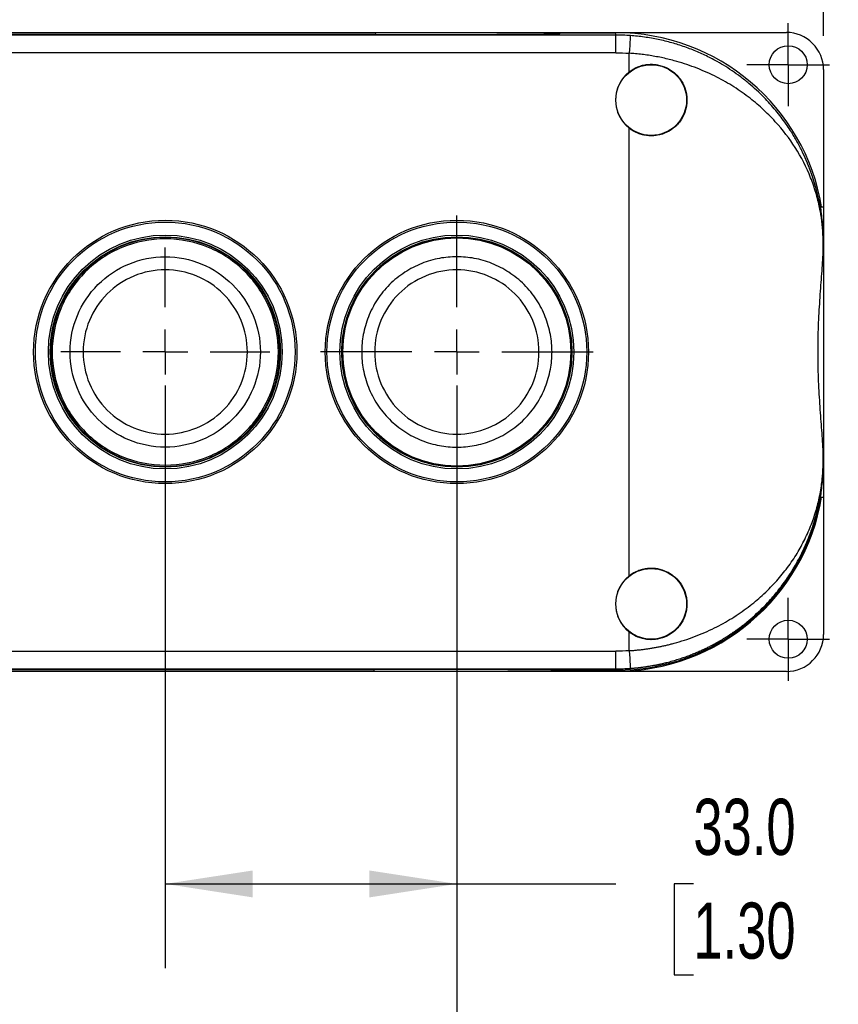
# Model space of a CAD drawing. Header units: millimetres. Extents: x 19 to 819, y 19 to 629.
# Tile 4 of 11: x 163 to 256, y 163 to 275. Entities that reach past the tile are written whole.
import ezdxf

# ---------------------------------------------------------------- set-up
doc = ezdxf.new("R2010")
doc.units = ezdxf.units.MM
doc.header["$LTSCALE"] = 3
doc.linetypes.add('SLD-Center', pattern=[19.05, 15.24, -1.27, 1.27, -1.27])
doc.linetypes.add('SLD-Solid', pattern=[0])
doc.layers.add('CENTER', color=40, linetype='SLD-Center')
doc.layers.add('DIMENSIONS', color=140, linetype='SLD-Solid', lineweight=25)
doc.styles.add('SLDTEXTSTYLE0', font='TXT', dxfattribs={"width": 0.7})
doc.dimstyles.new('SLDDIMSTYLE1', dxfattribs={"dimtxt": 6.474023, "dimasz": 9.906, "dimexe": 0, "dimexo": 0.0625, "dimgap": 1.618506, "dimtad": 0, "dimtih": 1, "dimtoh": 1, "dimrnd": 1e-09, "dimzin": 4, "dimdsep": 46, "dimtxsty": 'SLDTEXTSTYLE0', "dimsah": 1, "dimcen": 0.09, "dimadec": 0, "dimazin": 1, "dimtfac": 1, "dimtofl": 0, "dimtmove": 0, "dimatfit": 3, "dimfxl": 0, "dimfrac": 2, "dimtolj": 1, "dimtzin": 12, "dimarcsym": 0})

# ---------------------------------------------------------------- blocks, each defined once
blk = doc.blocks.new('_D_1')
at = {"layer": 'DIMENSIONS'}
for p, q in [((98.15, 272.86), (98.15, 330.77)), ((254.15, 272.86), (254.15, 330.77)), ((98.15, 321.25), (163.76, 321.25)), ((172.54, 321.25), (170.36, 321.25)), ((170.36, 321.25), (170.36, 310.96)), ((191.77, 321.25), (193.95, 321.25)), ((193.95, 321.25), (193.95, 310.96)), ((254.15, 321.25), (200.55, 321.25)), ((170.36, 310.96), (172.54, 310.96)), ((193.95, 310.96), (191.77, 310.96))]:
    blk.add_line(p, q, dxfattribs=at)
for points in [[(98.15, 321.25), (108.06, 319.72), (108.06, 322.77)], [(254.15, 321.25), (244.24, 322.77), (244.24, 319.72)]]:
    blk.add_solid(points, dxfattribs=at)
at = {"layer": 'DIMENSIONS', "char_height": 6.35, "attachment_point": 1, "style": 'SLDTEXTSTYLE0'}
for s, insert in [('156.0', (169.84, 330.88)), ('6.14', (172.54, 319.14))]:
    blk.add_mtext(s, dxfattribs=dict(at, insert=insert))
blk = doc.blocks.new('_D_2')
at = {"layer": 'DIMENSIONS'}
for p, q in [((139.65, 233.29), (139.65, 125.43)), ((212.65, 233.29), (212.65, 125.43)), ((139.65, 134.95), (158.6, 134.95)), ((167.37, 134.95), (165.2, 134.95)), ((165.2, 134.95), (165.2, 124.66)), ((186.61, 134.95), (188.78, 134.95)), ((188.78, 134.95), (188.78, 124.66)), ((212.65, 134.95), (195.38, 134.95)), ((165.2, 124.66), (167.37, 124.66)), ((188.78, 124.66), (186.61, 124.66))]:
    blk.add_line(p, q, dxfattribs=at)
for points in [[(139.65, 134.95), (149.56, 133.43), (149.56, 136.48)], [(212.65, 134.95), (202.74, 136.48), (202.74, 133.43)]]:
    blk.add_solid(points, dxfattribs=at)
at = {"layer": 'DIMENSIONS', "char_height": 6.35, "attachment_point": 1, "style": 'SLDTEXTSTYLE0'}
for s, insert in [('73.0', (167.37, 144.59)), ('2.87', (167.37, 132.85))]:
    blk.add_mtext(s, dxfattribs=dict(at, insert=insert))
blk = doc.blocks.new('_D_3')
at = {"layer": 'DIMENSIONS'}
for p, q in [((179.65, 233.29), (179.65, 167.39)), ((212.65, 233.29), (212.65, 167.39)), ((179.65, 176.92), (212.65, 176.92)), ((212.65, 176.92), (230.64, 176.92)), ((239.42, 176.92), (237.24, 176.92)), ((237.24, 176.92), (237.24, 166.63)), ((258.65, 176.92), (260.83, 176.92)), ((260.83, 176.92), (260.83, 166.63)), ((237.24, 166.63), (239.42, 166.63)), ((260.83, 166.63), (258.65, 166.63))]:
    blk.add_line(p, q, dxfattribs=at)
for points in [[(179.65, 176.92), (189.56, 175.39), (189.56, 178.44)], [(212.65, 176.92), (202.74, 178.44), (202.74, 175.39)]]:
    blk.add_solid(points, dxfattribs=at)
at = {"layer": 'DIMENSIONS', "char_height": 6.35, "attachment_point": 1, "style": 'SLDTEXTSTYLE0'}
for s, insert in [('33.0', (239.42, 186.55)), ('1.30', (239.42, 174.81))]:
    blk.add_mtext(s, dxfattribs=dict(at, insert=insert))
blk = doc.blocks.new('SW_CENTERMARKSYMBOL_0')
at = {"layer": 'CENTER', "color": 0}
for p, q in [((0, 2.54), (0, 4.69)), ((0, 0), (0, 2.54)), ((-2.54, 0), (-4.69, 0)), ((0, 0), (-2.54, 0)), ((0, 0), (0, -2.54)), ((0, 0), (2.54, 0)), ((2.54, 0), (4.69, 0)), ((0, -2.54), (0, -4.69))]:
    blk.add_line(p, q, dxfattribs=at)
blk = doc.blocks.new('SW_CENTERMARKSYMBOL_2')
at = {"layer": 'CENTER', "color": 0}
for p, q in [((0, 2.54), (0, 4.69)), ((0, 0), (0, 2.54)), ((-2.54, 0), (-4.69, 0)), ((0, 0), (-2.54, 0)), ((0, 0), (0, -2.54)), ((0, 0), (2.54, 0)), ((2.54, 0), (4.69, 0)), ((0, -2.54), (0, -4.69))]:
    blk.add_line(p, q, dxfattribs=at)
blk = doc.blocks.new('SW_CENTERMARKSYMBOL_4')
at = {"layer": 'CENTER', "color": 0}
for p, q in [((0, 5.08), (0, 15.44)), ((0, 0), (0, 2.54)), ((-5.08, 0), (-15.44, 0)), ((0, 0), (-2.54, 0)), ((0, 0), (0, -2.54)), ((0, 0), (2.54, 0)), ((5.08, 0), (15.44, 0)), ((0, -5.08), (0, -15.44))]:
    blk.add_line(p, q, dxfattribs=at)
blk = doc.blocks.new('SW_CENTERMARKSYMBOL_6')
at = {"layer": 'CENTER', "color": 0}
for p, q in [((0, 5.08), (0, 11.83)), ((0, 0), (0, 2.54)), ((-5.08, 0), (-11.83, 0)), ((0, 0), (-2.54, 0)), ((0, 0), (0, -2.54)), ((0, 0), (2.54, 0)), ((5.08, 0), (11.83, 0)), ((0, -5.08), (0, -11.83))]:
    blk.add_line(p, q, dxfattribs=at)

msp = doc.modelspace()

# ---------------------------------------------------------------- linework, layer by layer
for p, q in [((230.65, 272.948), (121.65, 272.948)), ((128.65, 273.244), (223.65, 273.244)), ((203.515, 273.219), (148.784, 273.219)), ((149.014, 273.012), (203.285, 273.012)), ((203.285, 273.012), (149.014, 273.012)), ((223.65, 273.244), (223.65, 273.246)), ((223.65, 273.246), (249.95, 273.246)), ((223.935, 273.096), (223.935, 273.219)), ((224.303, 273.098), (224.303, 273.219)), ((224.303, 273.219), (230.65, 273.219)), ((230.65, 272.948), (230.65, 273.098)), ((230.65, 270.948), (230.65, 272.948)), ((230.65, 270.948), (121.65, 270.948)), ((232.15, 268.785), (232.15, 270.895)), ((254.15, 269.046), (254.15, 253.538)), ((232.15, 211.785), (232.15, 262.414)), ((253.814, 253.538), (254.15, 253.538)), ((254.15, 253.538), (254.15, 220.661)), ((254.103, 248.117), (254.103, 249.599)), ((254.107, 249.599), (254.103, 249.599)), ((254.107, 249.599), (254.114, 249.599)), ((254.107, 248.269), (254.107, 249.599)), ((254.103, 224.599), (254.103, 226.081)), ((254.107, 224.599), (254.107, 225.93)), ((254.103, 224.599), (254.107, 224.599)), ((254.114, 224.599), (254.107, 224.599)), ((253.814, 220.661), (254.15, 220.661)), ((254.15, 220.661), (254.15, 205.152)), ((232.15, 203.303), (232.15, 205.414)), ((121.65, 203.251), (230.65, 203.251)), ((230.65, 201.251), (230.65, 203.251)), ((121.65, 201.251), (230.65, 201.251)), ((223.65, 200.955), (128.65, 200.955)), ((149.014, 201.187), (203.285, 201.187)), ((149.014, 200.98), (203.285, 200.98)), ((203.285, 200.98), (203.285, 201.187)), ((223.65, 200.952), (223.65, 200.955)), ((249.95, 200.952), (223.65, 200.952)), ((223.935, 200.98), (223.935, 201.103)), ((224.303, 200.98), (224.303, 201.1)), ((230.65, 200.98), (224.303, 200.98)), ((224.78, 201.099), (230.65, 201.099)), ((230.65, 201.099), (230.65, 201.251))]:
    msp.add_line(p, q)
for centre, radius in [((250.15, 269.599), 2.15), ((234.65, 265.599), 4), ((179.65, 237.099), 14.898), ((179.65, 237.099), 14.7), ((212.65, 237.099), 14.898), ((212.65, 237.099), 14.7), ((179.65, 237.099), 13.234), ((179.65, 237.099), 13.033), ((212.65, 237.099), 13.234), ((212.65, 237.099), 13.033), ((212.65, 237.099), 13), ((212.65, 237.099), 12.9), ((234.65, 208.599), 4), ((250.15, 204.599), 2.15)]:
    msp.add_circle(centre, radius)
for centre, radius, start, end in [((230.65, 249.599), 23.619, 9.59873, 90), ((230.65, 249.599), 23.349, 85.97097, 90), ((234.65, 265.599), 4.049, 128.12415, 231.87585), ((230.65, 224.599), 23.619, 270, 350.40127), ((230.65, 224.599), 23.5, 270, 348.3128), ((234.65, 208.599), 4.049, 128.12415, 231.87585), ((230.65, 224.599), 23.349, 270, 274.02903)]:
    msp.add_arc(centre, radius, start, end)
for centre, major_axis, ratio, start_param, end_param in [((203.285, 273.14), (22, 0), 0.0058178, 4.712389, 5.9309698), ((224.78, 273.094), (0.9, 0), 0.0058178, 2.1292129, 2.7893771), ((249.95, 269.046), (0, -4.2), 0.9999831, 1.5707963, 3.1415927), ((254.189, 237.099), (0, 18), 0.0058178, 0.8031488, 0.9013663), ((254.189, 237.099), (0, 18), 0.0058178, 2.2402264, 2.3384438), ((249.95, 205.152), (0, 4.2), 0.9999831, 3.1415927, 4.712389), ((203.285, 201.059), (22, 0), 0.0058178, 0.3522155, 1.5707963), ((224.78, 201.105), (0.9, 0), 0.0058178, 3.4938082, 4.712389)]:
    msp.add_ellipse(centre, major_axis=major_axis, ratio=ratio, start_param=start_param, end_param=end_param)
for points, knots in [([(203.285, 273.012), (203.34, 273.012), (203.387, 273.047), (203.46, 273.126), (203.489, 273.171), (203.515, 273.219)], [0, 0, 0, 0, 0.5, 0.5, 1, 1, 1, 1]), ([(223.935, 273.219), (223.552, 273.219), (223.093, 273.219), (222.023, 273.219), (221.416, 273.219), (220.405, 273.219), (220.05, 273.219), (219.312, 273.219), (218.928, 273.219), (218.129, 273.219), (217.714, 273.219), (216.86, 273.219), (216.42, 273.219), (215.063, 273.219), (214.108, 273.219), (212.128, 273.219), (211.097, 273.219), (208.991, 273.219), (207.908, 273.219), (205.726, 273.219), (204.626, 273.219), (203.515, 273.219)], [0, 0, 0, 0, 0.125, 0.125, 0.25, 0.25, 0.3125, 0.3125, 0.375, 0.375, 0.4375, 0.4375, 0.5, 0.5, 0.625, 0.625, 0.75, 0.75, 0.875, 0.875, 1, 1, 1, 1]), ([(224.303, 273.219), (224.218, 273.219), (224.143, 273.219), (224.018, 273.219), (223.969, 273.219), (223.935, 273.219)], [0, 0, 0, 0, 0.5, 0.5, 1, 1, 1, 1]), ([(232.29, 272.89), (232.29, 272.888), (232.264, 272.52), (232.191, 271.49), (232.15, 270.895)], [0, 0, 0, 0, 0.4285714, 1, 1, 1, 1]), ([(254.107, 249.599), (254.107, 249.638), (254.107, 249.715), (254.106, 249.83), (254.104, 249.944), (254.102, 250.055), (254.1, 250.165), (254.096, 250.273), (254.093, 250.379), (254.089, 250.483), (254.085, 250.585), (254.08, 250.685), (254.075, 250.783), (254.069, 250.881), (254.063, 250.977), (254.057, 251.072), (254.051, 251.166), (254.044, 251.26), (254.037, 251.352), (254.029, 251.444), (254.022, 251.536), (254.014, 251.626), (254.005, 251.717), (253.997, 251.806), (253.988, 251.896), (253.978, 251.985), (253.969, 252.073), (253.959, 252.161), (253.948, 252.249), (253.938, 252.337), (253.927, 252.425), (253.916, 252.512), (253.904, 252.599), (253.892, 252.686), (253.88, 252.773), (253.868, 252.859), (253.855, 252.946), (253.842, 253.032), (253.829, 253.118), (253.815, 253.203), (253.801, 253.289), (253.787, 253.375), (253.772, 253.46), (253.757, 253.545), (253.742, 253.63), (253.727, 253.715), (253.711, 253.8), (253.695, 253.885), (253.678, 253.97), (253.662, 254.054), (253.645, 254.139), (253.627, 254.223), (253.61, 254.307), (253.592, 254.392), (253.574, 254.476), (253.555, 254.56), (253.536, 254.644), (253.517, 254.728), (253.498, 254.812), (253.478, 254.896), (253.458, 254.98), (253.438, 255.064), (253.417, 255.147), (253.396, 255.231), (253.375, 255.315), (253.354, 255.398), (253.332, 255.482), (253.31, 255.565), (253.287, 255.648), (253.264, 255.732), (253.241, 255.815), (253.218, 255.898), (253.194, 255.981), (253.17, 256.064), (253.146, 256.147), (253.121, 256.23), (253.096, 256.313), (253.071, 256.396), (253.046, 256.478), (253.02, 256.561), (252.994, 256.643), (252.967, 256.726), (252.94, 256.808), (252.913, 256.891), (252.886, 256.973), (252.858, 257.055), (252.83, 257.137), (252.802, 257.219), (252.773, 257.301), (252.744, 257.383), (252.715, 257.465), (252.685, 257.546), (252.655, 257.628), (252.625, 257.71), (252.594, 257.791), (252.563, 257.872), (252.532, 257.954), (252.5, 258.035), (252.468, 258.116), (252.436, 258.197), (252.404, 258.278), (252.371, 258.359), (252.338, 258.44), (252.304, 258.521), (252.27, 258.602), (252.236, 258.682), (252.202, 258.763), (252.167, 258.843), (252.132, 258.923), (252.096, 259.004), (252.06, 259.084), (252.024, 259.164), (251.988, 259.244), (251.951, 259.324), (251.914, 259.404), (251.877, 259.484), (251.839, 259.563), (251.801, 259.643), (251.762, 259.722), (251.723, 259.802), (251.503, 260.248), (251.075, 261.055), (250.469, 262.054), (249.71, 263.185), (248.756, 264.445), (247.368, 265.993), (246.005, 267.255), (244.771, 268.233), (243.814, 268.915), (242.858, 269.528), (241.998, 270.024), (241.235, 270.425), (240.564, 270.752), (239.876, 271.06), (239.172, 271.348), (238.453, 271.615), (237.719, 271.861), (236.972, 272.083), (236.213, 272.281), (235.443, 272.455), (234.664, 272.605), (233.878, 272.728), (233.086, 272.826), (232.555, 272.869), (232.29, 272.89)], [0, 0, 0, 0, 0.0028574, 0.0057044, 0.0085483, 0.0113923, 0.0142356, 0.0170742, 0.0199021, 0.0227188, 0.0255278, 0.0283315, 0.0311313, 0.0339277, 0.0367204, 0.0395091, 0.0422942, 0.0450763, 0.0478559, 0.0506334, 0.0534091, 0.0561832, 0.0589561, 0.0617278, 0.0644985, 0.0672683, 0.0700373, 0.0728055, 0.0755729, 0.0783396, 0.0811056, 0.083871, 0.0866358, 0.0894001, 0.0921638, 0.0949272, 0.0976901, 0.1004526, 0.1032148, 0.1059767, 0.1087383, 0.1114996, 0.1142607, 0.1170216, 0.1197823, 0.1225428, 0.1253033, 0.1280636, 0.1308238, 0.1335839, 0.136344, 0.139104, 0.141864, 0.144624, 0.147384, 0.150144, 0.152904, 0.1556639, 0.1584239, 0.1611838, 0.1639438, 0.1667037, 0.1694637, 0.1722236, 0.1749835, 0.1777434, 0.1805033, 0.1832632, 0.1860231, 0.1887829, 0.1915428, 0.1943027, 0.1970626, 0.1998224, 0.2025823, 0.2053422, 0.2081021, 0.210862, 0.2136219, 0.2163818, 0.2191417, 0.2219017, 0.2246616, 0.2274216, 0.2301817, 0.2329417, 0.2357018, 0.2384619, 0.2412221, 0.2439823, 0.2467426, 0.2495029, 0.2522632, 0.2550237, 0.2577842, 0.2605447, 0.2633054, 0.2660661, 0.2688269, 0.2715878, 0.2743488, 0.2771099, 0.2798711, 0.2826325, 0.2853939, 0.2881555, 0.2909172, 0.2936791, 0.2964411, 0.2992032, 0.3019656, 0.3047281, 0.3074907, 0.3102536, 0.3130166, 0.3157799, 0.3185433, 0.321307, 0.3240709, 0.326835, 0.3295994, 0.3707641, 0.4120206, 0.4371288, 0.4948213, 0.5539165, 0.6195126, 0.6531841, 0.6853399, 0.7160074, 0.745186, 0.7646656, 0.7841719, 0.8036997, 0.8232467, 0.8428138, 0.8624055, 0.8820227, 0.9016594, 0.9213101, 0.9409708, 0.9606392, 0.980315, 1, 1, 1, 1]), ([(254.103, 249.599), (254.103, 249.63), (254.103, 249.691), (254.102, 249.784), (254.101, 249.879), (254.099, 249.976), (254.096, 250.075), (254.092, 250.228), (254.084, 250.439), (254.066, 250.764), (254.036, 251.171), (253.989, 251.658), (253.922, 252.194), (253.831, 252.784), (253.701, 253.475), (253.521, 254.265), (253.209, 255.404), (252.502, 257.438), (251.11, 260.166), (249.14, 262.753), (247.269, 264.632), (245.627, 266.004), (243.825, 267.242), (241.791, 268.372), (239.606, 269.328), (237.793, 269.916), (236.519, 270.24), (235.797, 270.403), (235.071, 270.544), (234.342, 270.664), (233.612, 270.763), (232.881, 270.842), (232.393, 270.878), (232.15, 270.895)], [0, 0, 0, 0, 0.0022416, 0.0045504, 0.0069404, 0.0094243, 0.0120135, 0.0147181, 0.0217022, 0.0297214, 0.0435557, 0.0601458, 0.0778971, 0.0983518, 0.1215173, 0.1511616, 0.1830887, 0.2447266, 0.3743292, 0.4925727, 0.5570527, 0.6176714, 0.6821659, 0.7437316, 0.8089919, 0.871321, 0.8900455, 0.9086331, 0.9270973, 0.945452, 0.9637111, 0.981889, 1, 1, 1, 1]), ([(232.15, 268.785), (232.451, 269.022), (232.779, 269.211), (233.308, 269.425), (233.491, 269.484), (233.858, 269.575), (234.044, 269.607), (234.419, 269.646), (234.61, 269.652), (234.988, 269.638), (235.175, 269.618), (235.728, 269.519), (236.091, 269.4), (236.593, 269.154), (236.754, 269.06), (237.064, 268.851), (237.214, 268.735), (237.63, 268.36), (237.871, 268.075), (238.274, 267.433), (238.428, 267.09), (238.586, 266.545), (238.626, 266.356), (238.68, 265.981), (238.693, 265.792), (238.693, 265.414), (238.68, 265.223), (238.627, 264.845), (238.587, 264.66), (238.431, 264.116), (238.273, 263.765), (237.975, 263.289), (237.865, 263.138), (237.623, 262.85), (237.492, 262.714), (237.075, 262.339), (236.765, 262.129), (236.089, 261.798), (235.735, 261.682), (235.178, 261.581), (234.989, 261.561), (234.613, 261.546), (234.425, 261.552), (234.05, 261.591), (233.861, 261.623), (233.492, 261.714), (233.312, 261.773), (232.786, 261.984), (232.451, 262.177), (232.15, 262.414)], [0, 0, 0, 0, 0.0625, 0.0625, 0.09375, 0.09375, 0.125, 0.125, 0.15625, 0.15625, 0.1875, 0.1875, 0.25, 0.25, 0.28125, 0.28125, 0.3125, 0.3125, 0.375, 0.375, 0.4375, 0.4375, 0.46875, 0.46875, 0.5, 0.5, 0.53125, 0.53125, 0.5625, 0.5625, 0.625, 0.625, 0.65625, 0.65625, 0.6875, 0.6875, 0.75, 0.75, 0.8125, 0.8125, 0.84375, 0.84375, 0.875, 0.875, 0.90625, 0.90625, 0.9375, 0.9375, 1, 1, 1, 1]), ([(253.662, 254.36), (253.698, 254.187), (253.731, 254.017), (253.783, 253.728), (253.803, 253.609), (253.814, 253.538)], [0, 0, 0, 0, 0.5, 0.5, 1, 1, 1, 1]), ([(254.114, 249.599), (254.118, 250.439), (254.079, 251.184), (253.964, 252.496), (253.888, 253.064), (253.814, 253.538)], [0, 0, 0, 0, 0.5, 0.5, 1, 1, 1, 1]), ([(192.6, 237.099), (192.6, 235.404), (192.262, 233.71), (190.965, 230.577), (190.005, 229.141), (187.608, 226.744), (186.171, 225.784), (183.039, 224.486), (181.345, 224.149), (177.954, 224.149), (176.26, 224.486), (173.128, 225.784), (171.691, 226.744), (169.294, 229.141), (168.334, 230.577), (167.037, 233.71), (166.7, 235.404), (166.7, 238.794), (167.037, 240.489), (168.334, 243.621), (169.294, 245.058), (171.691, 247.455), (173.128, 248.415), (176.26, 249.712), (177.954, 250.049), (181.345, 250.049), (183.039, 249.712), (186.171, 248.415), (187.608, 247.455), (190.005, 245.058), (190.965, 243.621), (192.262, 240.489), (192.6, 238.794), (192.6, 237.099)], [0, 0, 0, 0, 0.0625, 0.0625, 0.125, 0.125, 0.1875, 0.1875, 0.25, 0.25, 0.3125, 0.3125, 0.375, 0.375, 0.4375, 0.4375, 0.5, 0.5, 0.5625, 0.5625, 0.625, 0.625, 0.6875, 0.6875, 0.75, 0.75, 0.8125, 0.8125, 0.875, 0.875, 0.9375, 0.9375, 1, 1, 1, 1]), ([(192.45, 237.099), (192.45, 235.424), (192.116, 233.749), (190.834, 230.653), (189.885, 229.233), (187.516, 226.864), (186.096, 225.915), (183, 224.632), (181.325, 224.299), (177.974, 224.299), (176.299, 224.632), (173.203, 225.915), (171.783, 226.864), (169.414, 229.233), (168.465, 230.653), (167.183, 233.749), (166.85, 235.424), (166.85, 238.775), (167.183, 240.45), (168.465, 243.546), (169.414, 244.965), (171.783, 247.335), (173.203, 248.284), (176.299, 249.566), (177.974, 249.899), (181.325, 249.899), (183, 249.566), (186.096, 248.284), (187.516, 247.335), (189.885, 244.965), (190.834, 243.546), (192.116, 240.45), (192.45, 238.775), (192.45, 237.099)], [0, 0, 0, 0, 0.0625, 0.0625, 0.125, 0.125, 0.1875, 0.1875, 0.25, 0.25, 0.3125, 0.3125, 0.375, 0.375, 0.4375, 0.4375, 0.5, 0.5, 0.5625, 0.5625, 0.625, 0.625, 0.6875, 0.6875, 0.75, 0.75, 0.8125, 0.8125, 0.875, 0.875, 0.9375, 0.9375, 1, 1, 1, 1]), ([(190.42, 237.099), (190.42, 239.956), (189.285, 242.695), (185.246, 246.735), (182.506, 247.87), (176.793, 247.87), (174.054, 246.735), (170.014, 242.695), (168.879, 239.956), (168.879, 234.243), (170.014, 231.503), (174.054, 227.464), (176.793, 226.329), (182.506, 226.329), (185.246, 227.464), (189.285, 231.503), (190.42, 234.243), (190.42, 237.099)], [0, 0, 0, 0, 0.125, 0.125, 0.25, 0.25, 0.375, 0.375, 0.5, 0.5, 0.625, 0.625, 0.75, 0.75, 0.875, 0.875, 1, 1, 1, 1]), ([(201.879, 237.099), (201.879, 237.756), (202.003, 239.109), (202.58, 241.117), (203.58, 243.047), (204.979, 244.769), (206.702, 246.168), (208.632, 247.168), (210.639, 247.745), (212.65, 247.93), (214.66, 247.745), (216.667, 247.168), (218.597, 246.168), (220.32, 244.769), (221.719, 243.047), (222.719, 241.117), (223.296, 239.109), (223.48, 237.099), (223.296, 235.089), (222.719, 233.082), (221.719, 231.152), (220.32, 229.429), (218.597, 228.03), (216.667, 227.03), (214.66, 226.453), (212.65, 226.269), (210.639, 226.453), (208.632, 227.03), (206.702, 228.03), (204.979, 229.429), (203.58, 231.152), (202.58, 233.082), (202.003, 235.089), (201.879, 236.442), (201.879, 237.099)], [0, 0, 0, 0, 0.029129, 0.0600028, 0.0921602, 0.125, 0.1578398, 0.1899972, 0.220871, 0.25, 0.279129, 0.3100028, 0.3421602, 0.375, 0.4078398, 0.4399972, 0.470871, 0.5, 0.529129, 0.5600028, 0.5921602, 0.625, 0.6578398, 0.6899972, 0.720871, 0.75, 0.779129, 0.8100028, 0.8421602, 0.875, 0.9078398, 0.9399972, 0.970871, 1, 1, 1, 1]), ([(254.103, 226.081), (254.063, 226.87), (254.003, 227.698), (253.872, 229.428), (253.802, 230.33), (253.707, 231.743), (253.678, 232.219), (253.626, 233.176), (253.603, 233.658), (253.547, 235.113), (253.526, 236.096), (253.526, 237.59), (253.531, 238.089), (253.551, 239.075), (253.565, 239.564), (253.621, 241.02), (253.675, 241.976), (253.77, 243.387), (253.803, 243.851), (253.871, 244.757), (253.905, 245.2), (254.003, 246.5), (254.063, 247.328), (254.103, 248.117)], [0, 0, 0, 0, 0.125, 0.125, 0.25, 0.25, 0.3125, 0.3125, 0.375, 0.375, 0.5, 0.5, 0.5625, 0.5625, 0.625, 0.625, 0.75, 0.75, 0.8125, 0.8125, 0.875, 0.875, 1, 1, 1, 1]), ([(188.942, 237.099), (188.942, 234.635), (187.963, 232.271), (184.478, 228.785), (182.114, 227.806), (177.185, 227.806), (174.821, 228.785), (171.336, 232.271), (170.357, 234.635), (170.357, 239.564), (171.336, 241.928), (174.821, 245.413), (177.185, 246.392), (182.114, 246.392), (184.478, 245.413), (187.963, 241.928), (188.942, 239.564), (188.942, 237.099)], [0, 0, 0, 0, 0.125, 0.125, 0.25, 0.25, 0.375, 0.375, 0.5, 0.5, 0.625, 0.625, 0.75, 0.75, 0.875, 0.875, 1, 1, 1, 1]), ([(203.357, 237.099), (203.357, 239.564), (204.336, 241.928), (207.821, 245.413), (210.185, 246.392), (215.114, 246.392), (217.478, 245.413), (220.963, 241.928), (221.942, 239.564), (221.942, 234.635), (220.963, 232.271), (217.478, 228.785), (215.114, 227.806), (210.185, 227.806), (207.821, 228.785), (204.336, 232.271), (203.357, 234.635), (203.357, 237.099)], [0, 0, 0, 0, 0.125, 0.125, 0.25, 0.25, 0.375, 0.375, 0.5, 0.5, 0.625, 0.625, 0.75, 0.75, 0.875, 0.875, 1, 1, 1, 1]), ([(232.15, 203.303), (232.291, 203.313), (232.575, 203.333), (233.001, 203.371), (233.427, 203.416), (233.852, 203.468), (234.278, 203.528), (234.703, 203.594), (235.128, 203.668), (235.552, 203.749), (235.975, 203.837), (236.397, 203.933), (236.818, 204.035), (237.893, 204.316), (239.608, 204.871), (241.792, 205.825), (243.825, 206.957), (245.63, 208.199), (247.275, 209.571), (248.701, 211), (249.972, 212.528), (251.042, 214.083), (251.963, 215.716), (252.711, 217.367), (253.21, 218.796), (253.522, 219.933), (253.724, 220.82), (253.879, 221.682), (253.979, 222.44), (254.036, 223.028), (254.066, 223.435), (254.084, 223.759), (254.093, 224.001), (254.099, 224.217), (254.102, 224.411), (254.103, 224.538), (254.103, 224.599)], [0, 0, 0, 0, 0.0105357, 0.0210968, 0.0316862, 0.0423067, 0.0529613, 0.0636527, 0.0743837, 0.0851572, 0.0959759, 0.1068424, 0.1177594, 0.1287297, 0.1911441, 0.2561828, 0.3176878, 0.3824156, 0.4432334, 0.5074897, 0.567814, 0.6317542, 0.6917663, 0.7554436, 0.817036, 0.8488851, 0.8785438, 0.9121171, 0.9398841, 0.9564815, 0.9702926, 0.978305, 0.9852902, 0.9905825, 0.9954537, 1, 1, 1, 1]), ([(232.29, 201.308), (232.428, 201.319), (232.701, 201.339), (233.107, 201.379), (233.506, 201.425), (233.897, 201.477), (234.281, 201.535), (234.658, 201.597), (235.027, 201.664), (235.388, 201.736), (235.741, 201.812), (236.086, 201.892), (236.424, 201.975), (236.753, 202.061), (237.074, 202.149), (237.388, 202.241), (237.693, 202.335), (237.99, 202.43), (238.28, 202.527), (238.561, 202.626), (238.835, 202.726), (239.101, 202.827), (239.36, 202.929), (239.611, 203.031), (239.854, 203.133), (240.091, 203.236), (240.32, 203.338), (240.542, 203.44), (240.758, 203.542), (240.966, 203.642), (241.168, 203.742), (241.363, 203.841), (241.552, 203.939), (241.734, 204.036), (241.91, 204.131), (242.079, 204.225), (242.243, 204.317), (242.4, 204.408), (242.552, 204.496), (242.698, 204.583), (242.838, 204.667), (242.972, 204.749), (243.101, 204.829), (243.224, 204.907), (243.342, 204.982), (243.454, 205.055), (243.562, 205.126), (243.664, 205.193), (243.761, 205.259), (243.853, 205.321), (243.94, 205.381), (244.022, 205.437), (244.099, 205.491), (244.172, 205.542), (244.24, 205.59), (244.303, 205.636), (244.362, 205.678), (244.416, 205.717), (244.465, 205.753), (244.824, 206.015), (245.474, 206.518), (246.373, 207.291), (247.219, 208.093), (248.142, 209.058), (249.111, 210.202), (250.002, 211.422), (250.878, 212.789), (251.392, 213.73), (251.692, 214.339), (251.702, 214.358), (251.712, 214.379), (251.723, 214.401), (251.734, 214.424), (251.746, 214.449), (251.759, 214.475), (251.772, 214.502), (251.785, 214.53), (251.8, 214.56), (251.815, 214.591), (251.83, 214.624), (251.846, 214.657), (251.863, 214.693), (251.88, 214.729), (251.898, 214.767), (251.916, 214.806), (251.935, 214.846), (251.954, 214.888), (251.974, 214.931), (251.994, 214.975), (252.015, 215.021), (252.036, 215.068), (252.058, 215.116), (252.08, 215.166), (252.103, 215.217), (252.126, 215.27), (252.149, 215.323), (252.173, 215.379), (252.198, 215.435), (252.222, 215.493), (252.248, 215.552), (252.273, 215.612), (252.299, 215.674), (252.326, 215.738), (252.352, 215.802), (252.379, 215.868), (252.406, 215.936), (252.434, 216.004), (252.462, 216.074), (252.49, 216.146), (252.519, 216.219), (252.547, 216.293), (252.576, 216.368), (252.606, 216.445), (252.635, 216.524), (252.665, 216.604), (252.694, 216.685), (252.724, 216.767), (252.755, 216.851), (252.785, 216.937), (252.815, 217.024), (252.846, 217.112), (252.876, 217.201), (252.907, 217.293), (252.937, 217.385), (252.968, 217.479), (252.999, 217.574), (253.03, 217.671), (253.06, 217.769), (253.091, 217.869), (253.122, 217.97), (253.152, 218.073), (253.183, 218.177), (253.213, 218.282), (253.243, 218.389), (253.274, 218.498), (253.304, 218.608), (253.333, 218.719), (253.363, 218.832), (253.392, 218.947), (253.421, 219.063), (253.45, 219.18), (253.479, 219.299), (253.507, 219.419), (253.535, 219.541), (253.563, 219.665), (253.59, 219.79), (253.617, 219.917), (253.643, 220.045), (253.669, 220.174), (253.695, 220.306), (253.72, 220.439), (253.744, 220.573), (253.768, 220.71), (253.792, 220.848), (253.815, 220.988), (253.837, 221.13), (253.859, 221.273), (253.88, 221.419), (253.9, 221.566), (253.92, 221.716), (253.939, 221.867), (253.957, 222.021), (253.974, 222.177), (253.991, 222.335), (254.007, 222.496), (254.022, 222.66), (254.036, 222.828), (254.049, 222.999), (254.061, 223.175), (254.072, 223.355), (254.081, 223.541), (254.09, 223.735), (254.097, 223.938), (254.103, 224.15), (254.106, 224.371), (254.107, 224.523), (254.107, 224.599)], [0, 0, 0, 0, 0.0102075, 0.0202617, 0.0301628, 0.0399112, 0.0495069, 0.0589498, 0.0682397, 0.0773761, 0.0863589, 0.0951875, 0.1038614, 0.1123802, 0.1207435, 0.1289508, 0.1370017, 0.1448959, 0.1526331, 0.160214, 0.1676394, 0.1749102, 0.1820268, 0.1889898, 0.1957997, 0.2024567, 0.2089611, 0.2153131, 0.221513, 0.2275608, 0.2334567, 0.2392008, 0.2447931, 0.2502338, 0.2555229, 0.2606604, 0.2656464, 0.270481, 0.2751643, 0.2796962, 0.284077, 0.2883066, 0.2923851, 0.2963128, 0.3000898, 0.3037163, 0.3071926, 0.3105188, 0.313695, 0.3167213, 0.319598, 0.322325, 0.3249026, 0.3273308, 0.3296096, 0.3317392, 0.3337196, 0.335551, 0.3372332, 0.3387665, 0.3722211, 0.4056068, 0.4389111, 0.4721237, 0.5218338, 0.571456, 0.608124, 0.6704469, 0.6710741, 0.6717467, 0.6724646, 0.6732277, 0.6740362, 0.67489, 0.675789, 0.6767334, 0.677723, 0.678758, 0.6798381, 0.6809636, 0.6821343, 0.6833503, 0.6846115, 0.685918, 0.6872697, 0.6886666, 0.6901087, 0.691596, 0.6931285, 0.6947062, 0.6963291, 0.6979971, 0.6997102, 0.7014685, 0.7032719, 0.7051204, 0.7070139, 0.7089526, 0.7109363, 0.712965, 0.7150387, 0.7171574, 0.7193211, 0.7215297, 0.7237833, 0.7260818, 0.7284252, 0.7308135, 0.7332468, 0.735725, 0.738248, 0.740816, 0.7434288, 0.7460865, 0.7487891, 0.7515366, 0.754329, 0.7571662, 0.7600483, 0.7629753, 0.7659472, 0.7689639, 0.7720256, 0.7751322, 0.7782836, 0.78148, 0.7847213, 0.7880075, 0.7913387, 0.7947149, 0.798136, 0.8016022, 0.8051134, 0.8086696, 0.8122709, 0.8159172, 0.8196087, 0.8233454, 0.8271272, 0.8309542, 0.8348264, 0.838744, 0.8427068, 0.846715, 0.8507686, 0.8548676, 0.8590121, 0.8632022, 0.8674378, 0.8717191, 0.8760461, 0.8804188, 0.8848373, 0.8893018, 0.8938123, 0.8983689, 0.9029717, 0.9076209, 0.9123167, 0.9170592, 0.9218486, 0.9266852, 0.9315691, 0.9365007, 0.9414804, 0.946509, 0.9515878, 0.9567188, 0.961905, 0.9671497, 0.9724532, 0.9778189, 0.9832629, 0.9887875, 0.9943632, 1, 1, 1, 1]), ([(253.814, 220.661), (253.888, 221.135), (253.964, 221.702), (254.079, 223.015), (254.118, 223.759), (254.114, 224.599)], [0, 0, 0, 0, 0.5, 0.5, 1, 1, 1, 1]), ([(253.662, 219.839), (253.698, 220.011), (253.731, 220.181), (253.783, 220.471), (253.803, 220.589), (253.814, 220.661)], [0, 0, 0, 0, 0.5, 0.5, 1, 1, 1, 1]), ([(232.15, 211.785), (232.451, 212.022), (232.779, 212.211), (233.308, 212.425), (233.491, 212.484), (233.858, 212.575), (234.044, 212.607), (234.419, 212.646), (234.61, 212.652), (234.988, 212.638), (235.175, 212.618), (235.728, 212.519), (236.091, 212.4), (236.593, 212.154), (236.754, 212.06), (237.064, 211.851), (237.214, 211.735), (237.63, 211.36), (237.871, 211.075), (238.274, 210.433), (238.428, 210.09), (238.586, 209.545), (238.626, 209.356), (238.68, 208.981), (238.693, 208.792), (238.693, 208.414), (238.68, 208.223), (238.627, 207.845), (238.587, 207.66), (238.431, 207.116), (238.273, 206.765), (237.975, 206.289), (237.865, 206.138), (237.623, 205.85), (237.492, 205.714), (237.075, 205.339), (236.765, 205.129), (236.089, 204.798), (235.735, 204.682), (235.178, 204.581), (234.989, 204.561), (234.613, 204.546), (234.425, 204.552), (234.05, 204.591), (233.861, 204.623), (233.492, 204.714), (233.312, 204.773), (232.786, 204.984), (232.451, 205.177), (232.15, 205.414)], [0, 0, 0, 0, 0.0625, 0.0625, 0.09375, 0.09375, 0.125, 0.125, 0.15625, 0.15625, 0.1875, 0.1875, 0.25, 0.25, 0.28125, 0.28125, 0.3125, 0.3125, 0.375, 0.375, 0.4375, 0.4375, 0.46875, 0.46875, 0.5, 0.5, 0.53125, 0.53125, 0.5625, 0.5625, 0.625, 0.625, 0.65625, 0.65625, 0.6875, 0.6875, 0.75, 0.75, 0.8125, 0.8125, 0.84375, 0.84375, 0.875, 0.875, 0.90625, 0.90625, 0.9375, 0.9375, 1, 1, 1, 1]), ([(232.15, 203.303), (232.191, 202.709), (232.264, 201.679), (232.29, 201.311), (232.29, 201.308)], [0, 0, 0, 0, 0.57142857, 1, 1, 1, 1]), ([(203.285, 200.98), (204.405, 200.98), (205.518, 200.98), (207.73, 200.98), (208.819, 200.98), (210.419, 200.98), (210.947, 200.98), (211.984, 200.98), (212.494, 200.98), (213.496, 200.98), (213.989, 200.98), (214.952, 200.98), (215.421, 200.98), (216.337, 200.98), (216.784, 200.98), (217.649, 200.98), (218.067, 200.98), (219.279, 200.98), (220.03, 200.98), (221.393, 200.98), (222.009, 200.98), (223.086, 200.98), (223.548, 200.98), (223.935, 200.98)], [0, 0, 0, 0, 0.125, 0.125, 0.25, 0.25, 0.3125, 0.3125, 0.375, 0.375, 0.4375, 0.4375, 0.5, 0.5, 0.5625, 0.5625, 0.625, 0.625, 0.75, 0.75, 0.875, 0.875, 1, 1, 1, 1])]:
    msp.add_open_spline(points, degree=3, knots=knots)
for points in [[(230.65, 270.948), (231.151, 270.948), (231.649, 270.93), (232.15, 270.895)], [(254.103, 248.117), (254.105, 248.168), (254.107, 248.219), (254.107, 248.269)], [(254.107, 225.93), (254.107, 225.98), (254.105, 226.031), (254.103, 226.081)], [(232.15, 203.303), (231.649, 203.268), (231.151, 203.251), (230.65, 203.251)], [(223.935, 200.98), (224.003, 200.98), (224.134, 200.98), (224.303, 200.98)]]:
    msp.add_open_spline(points, degree=3)

# ---------------------------------------------------------------- block references
at = {"layer": 'CENTER'}
for name, p in [('SW_CENTERMARKSYMBOL_0', (250.15, 269.599)), ('SW_CENTERMARKSYMBOL_4', (212.65, 237.099)), ('SW_CENTERMARKSYMBOL_6', (179.65, 237.099)), ('SW_CENTERMARKSYMBOL_2', (250.15, 204.599))]:
    msp.add_blockref(name, p, dxfattribs=at)

# ---------------------------------------------------------------- dimensions: what is measured, and where the dimension line sits
at = {"layer": 'DIMENSIONS'}
dim = msp.add_linear_dim(base=(254.15, 321.246), p1=(98.15, 269.046), p2=(254.15, 269.046), dimstyle='SLDDIMSTYLE1', dxfattribs=at)
dim.commit()
dim.dimension.update_dxf_attribs({"geometry": '_D_1', "text_midpoint": (182.155, 321.246), "dimtype": 160})
for base, p1, picture, middle in [((212.65, 134.952), (139.65, 237.099), '_D_2', (176.991, 134.952)), ((212.65, 176.916), (179.65, 237.099), '_D_3', (249.034, 176.916))]:
    dim = msp.add_linear_dim(base=base, p1=p1, p2=(212.65, 237.099), angle=0, dimstyle='SLDDIMSTYLE1', dxfattribs=at)
    dim.commit()
    dim.dimension.update_dxf_attribs({"geometry": picture, "text_midpoint": middle, "dimtype": 160})

doc.saveas('drawing.dxf')
